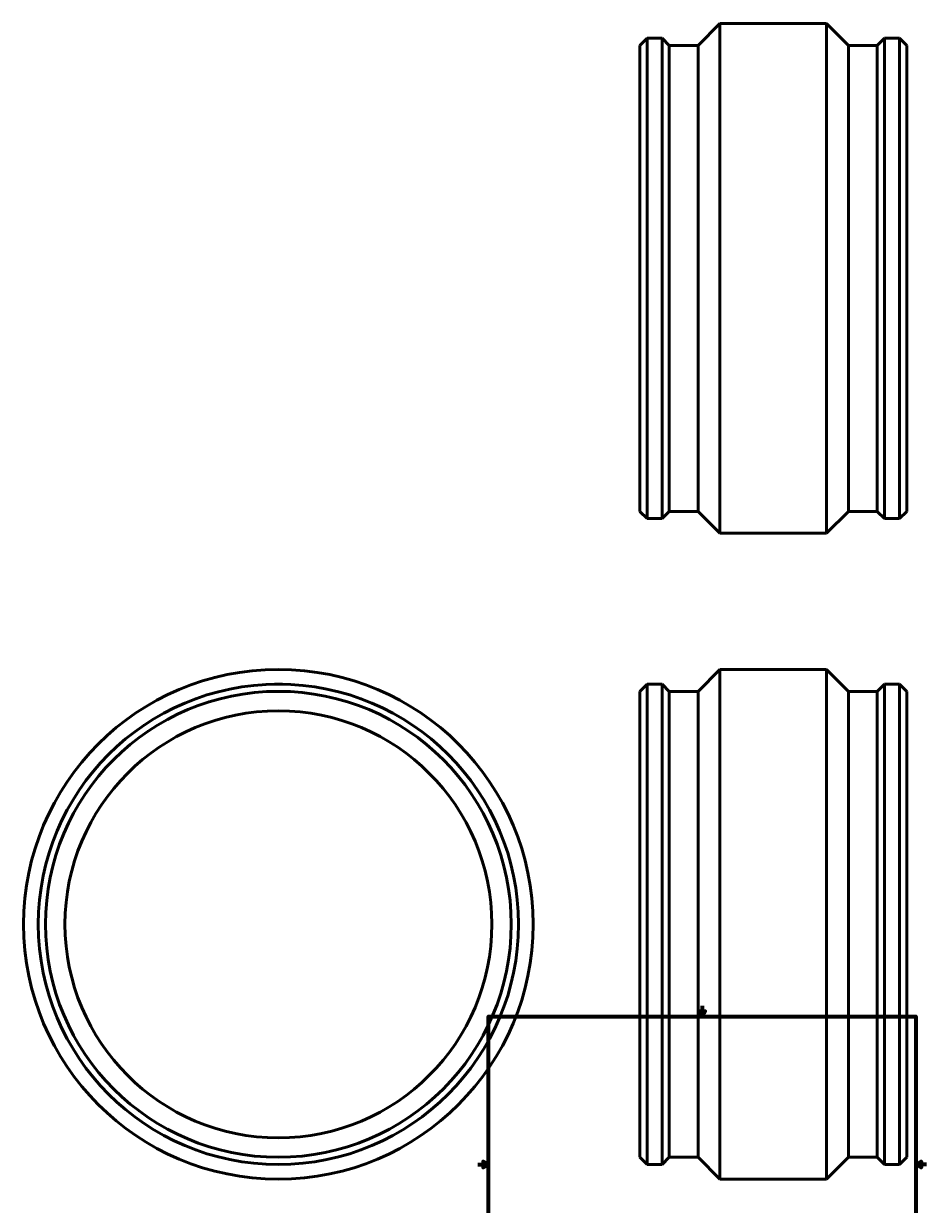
# Model space of a CAD drawing. Header units: millimetres. Extents: x -851 to 1945, y -2124 to 2602.
# Tile 4 of 5: x -851 to 841, y 222 to 2434. Entities that reach past the tile are written whole.
import ezdxf

# ---------------------------------------------------------------- set-up
doc = ezdxf.new("R2010")
doc.units = ezdxf.units.MM
doc.layers.add('Border (ANSI)', color=7, linetype='Continuous', lineweight=70)
doc.layers.add('Visible (ANSI)', color=7, linetype='Continuous', lineweight=50)
doc.styles.add('Note Text (ANSI)', font='tahoma.ttf')

# ---------------------------------------------------------------- blocks, each defined once
blk = doc.blocks.new('Borders Default Border')
at = {"layer": 'Border (ANSI)'}
for p, q in [((70.1, 574), (70.1, 577.4)), ((140.2, 574), (140.2, 577.4)), ((210.2, 574), (210.2, 577.4)), ((280.3, 574), (280.3, 577.4)), ((350.4, 574), (350.4, 577.4)), ((490.6, 574), (490.6, 577.4)), ((560.7, 574), (560.7, 577.4)), ((630.8, 574), (630.8, 577.4)), ((700.8, 574), (700.8, 577.4)), ((770.9, 574), (770.9, 577.4)), ((20, 519.7), (16.6, 519.7)), ((821, 519.7), (824.4, 519.7)), ((20, 445.5), (16.6, 445.5)), ((821, 445.5), (824.4, 445.5)), ((20, 371.2), (16.6, 371.2)), ((821, 371.2), (824.4, 371.2)), ((20, 222.7), (16.6, 222.7)), ((821, 222.7), (824.4, 222.7)), ((20, 148.5), (16.6, 148.5)), ((821, 148.5), (824.4, 148.5)), ((20, 74.3), (16.6, 74.3)), ((821, 74.3), (824.4, 74.3)), ((70.1, 20), (70.1, 16.6)), ((140.2, 20), (140.2, 16.6)), ((210.2, 20), (210.2, 16.6)), ((280.3, 20), (280.3, 16.6)), ((350.4, 20), (350.4, 16.6)), ((490.6, 20), (490.6, 16.6)), ((560.7, 20), (560.7, 16.6)), ((630.8, 20), (630.8, 16.6)), ((700.8, 20), (700.8, 16.6)), ((770.9, 20), (770.9, 16.6))]:
    blk.add_line(p, q, dxfattribs=at)
at = {"layer": 'Border (ANSI)', "flags": 128}
for points in [[(420.5, 594), (420.5, 574), (414.7, 584), (426.3, 584), (420.5, 574)], [(20, 20), (20, 574), (821, 574), (821, 20), (20, 20)], [(0, 297), (20, 297), (10, 302.8), (10, 291.2), (20, 297)], [(841, 297), (821, 297), (831, 302.8), (831, 291.2), (821, 297)], [(420.5, 0), (420.5, 20), (414.7, 10), (426.3, 10), (420.5, 20)]]:
    blk.add_lwpolyline(points, dxfattribs=at)
at = {"layer": 'Border (ANSI)', "color": 230, "true_color": 0xff0080, "char_height": 3.05, "attachment_point": 7, "style": 'Note Text (ANSI)'}
for s, insert in [('1', (34.4, 574.4)), ('2', (104.2, 574.4)), ('3', (174.3, 574.3)), ('4', (244.2, 574.4)), ('5', (314.5, 574.3)), ('6', (384.5, 574.3)), ('7', (454.6, 574.4)), ('8', (524.6, 574.3)), ('9', (594.7, 574.3)), ('10', (664, 574.3)), ('11', (734, 574.4)), ('12', (804.1, 574.4)), ('A', (16.8, 555.4)), ('A', (821.6, 555.4)), ('B', (17.1, 481.1)), ('B', (822, 481.1)), ('C', (17, 406.8)), ('C', (821.8, 406.8)), ('D', (17, 332.6)), ('D', (821.8, 332.6)), ('E', (17.2, 258.4)), ('E', (822.1, 258.4)), ('F', (17.3, 184.1)), ('F', (822.1, 184.1)), ('G', (16.8, 109.8)), ('G', (821.7, 109.8)), ('H', (17, 35.6)), ('H', (821.8, 35.6)), ('1', (34.4, 16.6)), ('2', (104.2, 16.6)), ('3', (174.3, 16.5)), ('4', (244.2, 16.6)), ('5', (314.5, 16.5)), ('6', (384.5, 16.5)), ('7', (454.6, 16.6)), ('8', (524.6, 16.5)), ('9', (594.7, 16.5)), ('10', (664, 16.5)), ('11', (734, 16.6)), ('12', (804.1, 16.6))]:
    blk.add_mtext(s, dxfattribs=dict(at, insert=insert))

msp = doc.modelspace()

# ---------------------------------------------------------------- linework, layer by layer
at = {"layer": 'Visible (ANSI)'}
for p, q in [((413.031, 2393.482), (454.031, 2434.482)), ((454.031, 1479.482), (454.031, 2434.482)), ((454.031, 2434.482), (654.031, 2434.482)), ((654.031, 1479.482), (654.031, 2434.482)), ((695.031, 2393.482), (654.031, 2434.482)), ((304.031, 2393.482), (317.531, 2406.982)), ((304.031, 1520.482), (304.031, 2393.482)), ((317.531, 1506.982), (317.531, 2406.982)), ((317.531, 2406.982), (345.531, 2406.982)), ((345.531, 1506.982), (345.531, 2406.982)), ((359.031, 2393.482), (345.531, 2406.982)), ((359.031, 1520.482), (359.031, 2393.482)), ((359.031, 2393.482), (413.031, 2393.482)), ((413.031, 1520.482), (413.031, 2393.482)), ((695.031, 1520.482), (695.031, 2393.482)), ((695.031, 2393.482), (749.031, 2393.482)), ((749.031, 2393.482), (762.531, 2406.982)), ((749.031, 1520.482), (749.031, 2393.482)), ((762.531, 1506.982), (762.531, 2406.982)), ((762.531, 2406.982), (790.531, 2406.982)), ((790.531, 1506.982), (790.531, 2406.982)), ((804.031, 2393.482), (790.531, 2406.982)), ((804.031, 1520.482), (804.031, 2393.482)), ((304.031, 1520.482), (317.531, 1506.982)), ((317.531, 1506.982), (345.531, 1506.982)), ((359.031, 1520.482), (345.531, 1506.982)), ((359.031, 1520.482), (413.031, 1520.482)), ((413.031, 1520.482), (454.031, 1479.482)), ((695.031, 1520.482), (654.031, 1479.482)), ((695.031, 1520.482), (749.031, 1520.482)), ((749.031, 1520.482), (762.531, 1506.982)), ((762.531, 1506.982), (790.531, 1506.982)), ((804.031, 1520.482), (790.531, 1506.982)), ((454.031, 1479.482), (654.031, 1479.482)), ((413.031, 1183.427), (454.031, 1224.427)), ((454.031, 269.427), (454.031, 1224.427)), ((454.031, 1224.427), (654.031, 1224.427)), ((654.031, 269.427), (654.031, 1224.427)), ((695.031, 1183.427), (654.031, 1224.427)), ((-373.541, 1196.927), (-381.041, 1196.927)), ((-381.041, 1196.865), (-381.041, 1196.927)), ((-366.041, 1196.927), (-373.541, 1196.927)), ((-366.041, 1196.865), (-366.041, 1196.927)), ((304.031, 1183.427), (317.531, 1196.927)), ((317.531, 296.927), (317.531, 1196.927)), ((317.531, 1196.927), (324.031, 1196.927)), ((324.031, 1196.927), (339.031, 1196.927)), ((339.031, 1196.927), (345.531, 1196.927)), ((345.531, 296.927), (345.531, 1196.927)), ((359.031, 1183.427), (345.531, 1196.927)), ((749.031, 1183.427), (762.531, 1196.927)), ((762.531, 296.927), (762.531, 1196.927)), ((762.531, 1196.927), (769.031, 1196.927)), ((784.031, 1196.927), (769.031, 1196.927)), ((784.031, 1196.927), (790.531, 1196.927)), ((790.531, 296.927), (790.531, 1196.927)), ((804.031, 1183.427), (790.531, 1196.927)), ((304.031, 310.427), (304.031, 1183.427)), ((359.031, 310.427), (359.031, 1183.427)), ((359.031, 1183.427), (413.031, 1183.427)), ((413.031, 310.427), (413.031, 1183.427)), ((695.031, 310.427), (695.031, 1183.427)), ((695.031, 1183.427), (749.031, 1183.427)), ((749.031, 310.427), (749.031, 1183.427)), ((804.031, 310.427), (804.031, 1183.427)), ((304.031, 310.427), (317.531, 296.927)), ((359.031, 310.427), (345.531, 296.927)), ((359.031, 310.427), (413.031, 310.427)), ((413.031, 310.427), (454.031, 269.427)), ((695.031, 310.427), (654.031, 269.427)), ((695.031, 310.427), (749.031, 310.427)), ((749.031, 310.427), (762.531, 296.927)), ((804.031, 310.427), (790.531, 296.927)), ((317.531, 296.927), (345.531, 296.927)), ((762.531, 296.927), (790.531, 296.927)), ((454.031, 269.427), (654.031, 269.427))]:
    msp.add_line(p, q, dxfattribs=at)
for radius in [477.5, 450, 436.5, 400]:
    msp.add_circle((-373.541, 746.927), radius, dxfattribs=at)
for points, knots in [([(339.031, 1196.927), (339.031, 1196.927), (338.843, 1196.924), (338.078, 1196.912), (337.5, 1196.904), (336.169, 1196.888), (335.325, 1196.88), (333.477, 1196.868), (332.473, 1196.865), (330.589, 1196.865), (329.585, 1196.868), (327.737, 1196.88), (326.894, 1196.888), (325.562, 1196.904), (324.985, 1196.912), (324.219, 1196.924), (324.031, 1196.927), (324.031, 1196.927)], [1.13008253, 1.13008253, 1.13008253, 1.13008253, 1.41260316, 1.41260316, 1.69512379, 1.69512379, 1.97764442, 1.97764442, 2.26016505, 2.26016505, 2.54268569, 2.54268569, 2.82520632, 2.82520632, 3.10772695, 3.10772695, 3.39024758, 3.39024758, 3.39024758, 3.39024758]), ([(784.031, 1196.927), (784.031, 1196.927), (783.843, 1196.924), (783.078, 1196.912), (782.5, 1196.904), (781.169, 1196.888), (780.325, 1196.88), (778.477, 1196.868), (777.473, 1196.865), (776.531, 1196.865), (775.589, 1196.865), (774.585, 1196.868), (772.737, 1196.88), (771.894, 1196.888), (770.562, 1196.904), (769.985, 1196.912), (769.219, 1196.924), (769.031, 1196.927), (769.031, 1196.927)], [-1.13008253, -1.13008253, -1.13008253, -1.13008253, -0.8475619, -0.8475619, -0.56504126, -0.56504126, -0.28252063, -0.28252063, 0, 0, 0, 0.28252063, 0.28252063, 0.56504126, 0.56504126, 0.8475619, 0.8475619, 1.13008253, 1.13008253, 1.13008253, 1.13008253])]:
    msp.add_open_spline(points, degree=3, knots=knots, dxfattribs=at)

# ---------------------------------------------------------------- block references
msp.add_blockref('Borders Default Border', (0, 0))

doc.saveas('drawing.dxf')
